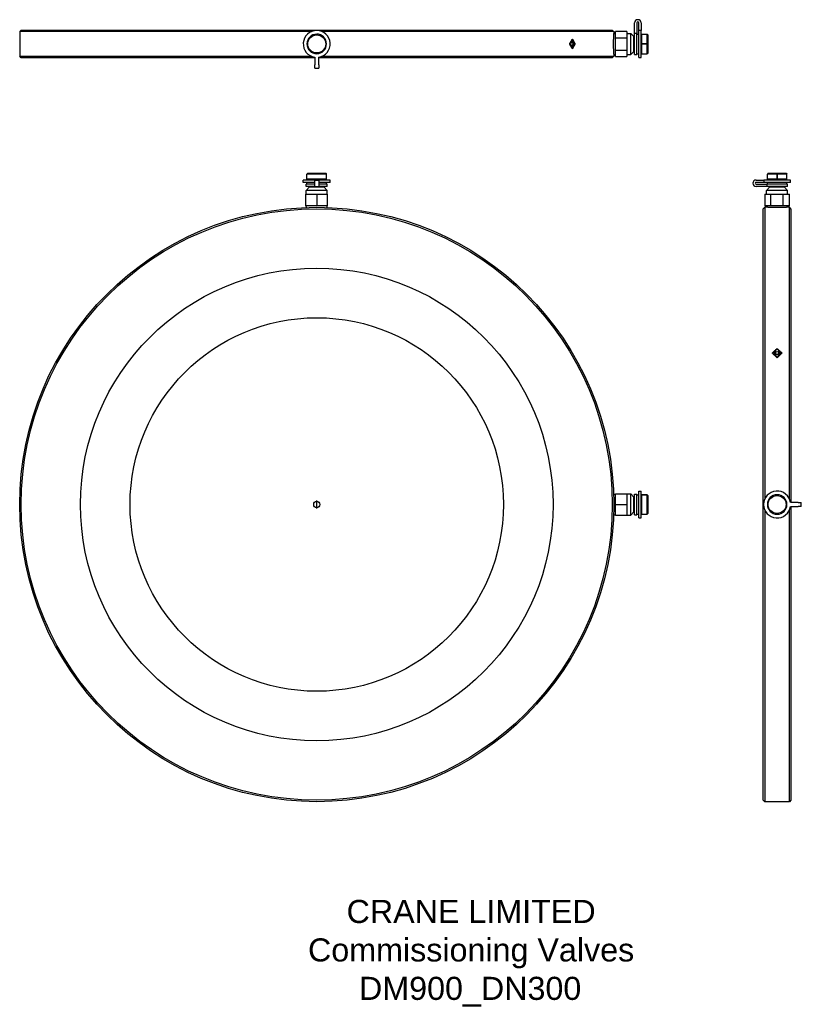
# Model space of a CAD drawing. Header units: millimetres. Extents: x 1108 to 1616, y 77 to 717.
import ezdxf
from ezdxf.enums import TextEntityAlignment as Align

# ---------------------------------------------------------------- set-up
doc = ezdxf.new("R2010")
doc.units = ezdxf.units.MM
for name, color, linetype in [('Detail', 2, 'Continuous'), ('ORIGIN', 6, 'Continuous'), ('TEXT', 7, 'Continuous')]:
    doc.layers.add(name, color=color, linetype=linetype)
doc.styles.add('fastrack', font='ARIAL.TTF')

msp = doc.modelspace()

# ---------------------------------------------------------------- linework, layer by layer
at = {"layer": 'Detail'}
for p, q in [((1109.37, 710.12), (1108.37, 709.12)), ((1109.37, 710.12), (1493.37, 710.12)), ((1493.37, 710.12), (1494.37, 709.12)), ((1507.87, 707.81), (1507.87, 714.75)), ((1509.37, 714.75), (1509.37, 707.81)), ((1510.57, 709.78), (1510.57, 714.75)), ((1510.57, 692.37), (1510.57, 709.78)), ((1512.07, 709.78), (1510.57, 709.78)), ((1512.07, 714.75), (1512.07, 709.78)), ((1512.07, 692.37), (1512.07, 709.78)), ((1297.82, 709.12), (1108.37, 709.12)), ((1108.37, 709.12), (1108.37, 693.12)), ((1494.37, 709.12), (1304.91, 709.12)), ((1467.26, 703.94), (1467.45, 703.94)), ((1494.37, 709.12), (1494.37, 707.84)), ((1494.37, 707.84), (1495.37, 707.9)), ((1502.87, 709.21), (1495.37, 709.21)), ((1495.37, 705.16), (1495.37, 709.21)), ((1495.37, 705.16), (1502.87, 705.16)), ((1495.37, 697.08), (1495.37, 705.16)), ((1502.87, 709.21), (1502.87, 705.16)), ((1502.87, 707.97), (1505.37, 707.97)), ((1502.87, 705.16), (1502.87, 697.08)), ((1505.37, 694.27), (1505.37, 707.97)), ((1507.37, 705.97), (1505.37, 707.97)), ((1507.37, 696.27), (1507.37, 705.97)), ((1507.37, 704.82), (1507.87, 704.82)), ((1507.87, 694.32), (1507.87, 707.81)), ((1509.37, 707.81), (1507.87, 707.81)), ((1509.37, 694.32), (1509.37, 707.81)), ((1509.37, 707.47), (1510.57, 707.47)), ((1512.07, 706.62), (1512.57, 706.62)), ((1512.57, 701.17), (1512.57, 707.47)), ((1512.57, 707.47), (1515.97, 707.47)), ((1515.97, 701.17), (1515.97, 707.47)), ((1516.47, 706.97), (1515.97, 707.47)), ((1516.47, 706.97), (1516.47, 695.27)), ((1465.64, 701.12), (1465.83, 701.12)), ((1466.97, 699.99), (1467.4, 699.99)), ((1466.98, 702.26), (1467.41, 702.26)), ((1467.26, 698.31), (1467.45, 698.31)), ((1469.02, 701.12), (1469.2, 701.12)), ((1495.37, 697.08), (1502.87, 697.08)), ((1495.37, 693.04), (1495.37, 697.08)), ((1502.87, 697.08), (1502.87, 693.04)), ((1507.37, 697.42), (1507.87, 697.42)), ((1512.57, 701.17), (1515.97, 701.17)), ((1512.57, 701.07), (1512.57, 701.17)), ((1512.57, 694.77), (1512.57, 701.07)), ((1515.97, 701.07), (1512.57, 701.07)), ((1515.97, 694.77), (1515.97, 701.07)), ((1108.37, 693.12), (1297.82, 693.12)), ((1109.37, 692.12), (1108.37, 693.12)), ((1300.12, 692.12), (1109.37, 692.12)), ((1300.12, 692.46), (1300.12, 687.5)), ((1302.62, 687.5), (1302.62, 692.46)), ((1493.37, 692.12), (1302.62, 692.12)), ((1304.91, 693.12), (1494.37, 693.12)), ((1493.37, 692.12), (1494.37, 693.12)), ((1494.37, 694.4), (1495.37, 694.34)), ((1494.37, 694.4), (1494.37, 693.12)), ((1495.37, 693.04), (1502.87, 693.04)), ((1502.87, 694.27), (1505.37, 694.27)), ((1507.37, 696.27), (1505.37, 694.27)), ((1507.87, 694.32), (1509.37, 694.32)), ((1509.37, 694.77), (1510.57, 694.77)), ((1510.57, 692.37), (1512.07, 692.37)), ((1512.07, 695.62), (1512.57, 695.62)), ((1512.57, 694.77), (1515.97, 694.77)), ((1516.47, 695.27), (1515.97, 694.77)), ((1300.12, 685.4), (1300.12, 687.5)), ((1300.12, 685.4), (1302.62, 685.4)), ((1302.62, 687.5), (1302.62, 685.4)), ((1295.52, 617.12), (1295.02, 616.62)), ((1295.02, 613.22), (1295.02, 616.62)), ((1307.72, 616.62), (1295.02, 616.62)), ((1295.52, 617.12), (1307.22, 617.12)), ((1307.22, 617.12), (1307.67, 616.67)), ((1307.72, 613.22), (1307.72, 616.62)), ((1594.62, 617.12), (1594.12, 616.62)), ((1594.12, 613.22), (1594.12, 616.62)), ((1600.43, 616.62), (1594.12, 616.62)), ((1594.62, 617.12), (1606.32, 617.12)), ((1600.43, 613.22), (1600.43, 616.62)), ((1600.53, 616.62), (1600.53, 613.22)), ((1606.82, 616.62), (1600.53, 616.62)), ((1606.32, 617.12), (1606.82, 616.62)), ((1606.82, 613.22), (1606.82, 616.62)), ((1300.12, 612.72), (1292.62, 612.72)), ((1292.62, 611.22), (1292.62, 612.72)), ((1300.12, 611.22), (1292.62, 611.22)), ((1296.52, 608.02), (1294.52, 606.02)), ((1300.12, 610.02), (1294.57, 610.02)), ((1294.57, 608.52), (1294.57, 610.02)), ((1300.12, 608.52), (1294.57, 608.52)), ((1307.72, 613.22), (1295.02, 613.22)), ((1295.02, 610.02), (1295.02, 611.22)), ((1295.87, 612.72), (1295.87, 613.22)), ((1306.22, 608.02), (1296.52, 608.02)), ((1297.67, 608.02), (1297.67, 608.52)), ((1300.12, 612.72), (1302.62, 612.72)), ((1300.12, 608.52), (1300.12, 612.72)), ((1300.12, 608.52), (1302.62, 608.52)), ((1310.12, 612.72), (1302.62, 612.72)), ((1302.62, 612.72), (1302.62, 608.52)), ((1310.12, 611.22), (1302.62, 611.22)), ((1308.17, 610.02), (1302.62, 610.02)), ((1308.17, 608.52), (1302.62, 608.52)), ((1305.07, 608.02), (1305.07, 608.52)), ((1306.22, 608.02), (1308.22, 606.02)), ((1306.87, 612.72), (1306.87, 613.22)), ((1307.72, 610.02), (1307.72, 611.22)), ((1308.17, 608.52), (1308.17, 610.02)), ((1310.12, 611.22), (1310.12, 612.72)), ((1586.84, 612.72), (1591.81, 612.72)), ((1591.81, 611.22), (1586.84, 611.22)), ((1586.84, 610.02), (1593.79, 610.02)), ((1593.79, 608.52), (1586.84, 608.52)), ((1609.22, 612.72), (1591.81, 612.72)), ((1591.81, 612.72), (1591.81, 611.22)), ((1609.22, 611.22), (1591.81, 611.22)), ((1595.62, 608.02), (1593.62, 606.02)), ((1607.27, 610.02), (1593.79, 610.02)), ((1593.79, 610.02), (1593.79, 608.52)), ((1607.27, 608.52), (1593.79, 608.52)), ((1600.43, 613.22), (1594.12, 613.22)), ((1594.12, 610.02), (1594.12, 611.22)), ((1594.97, 612.72), (1594.97, 613.22)), ((1605.32, 608.02), (1595.62, 608.02)), ((1596.77, 608.02), (1596.77, 608.52)), ((1600.53, 613.22), (1600.43, 613.22)), ((1606.82, 613.22), (1600.53, 613.22)), ((1604.17, 608.02), (1604.17, 608.52)), ((1605.32, 608.02), (1607.32, 606.02)), ((1605.97, 612.72), (1605.97, 613.22)), ((1606.82, 610.02), (1606.82, 611.22)), ((1607.27, 608.52), (1607.27, 610.02)), ((1609.22, 611.22), (1609.22, 612.72)), ((1294.37, 596.02), (1294.37, 603.52)), ((1294.37, 603.52), (1301.37, 603.52)), ((1308.22, 606.02), (1294.52, 606.02)), ((1294.52, 603.52), (1294.52, 606.02)), ((1301.37, 603.52), (1301.37, 596.02)), ((1301.37, 603.52), (1308.37, 603.52)), ((1308.22, 603.52), (1308.22, 606.02)), ((1308.37, 596.02), (1308.37, 603.52)), ((1592.39, 603.52), (1592.39, 596.02)), ((1592.39, 603.52), (1596.43, 603.52)), ((1607.32, 606.02), (1593.62, 606.02)), ((1593.62, 603.52), (1593.62, 606.02)), ((1596.43, 603.52), (1604.51, 603.52)), ((1596.43, 596.02), (1596.43, 603.52)), ((1604.51, 603.52), (1608.55, 603.52)), ((1604.51, 596.02), (1604.51, 603.52)), ((1607.32, 603.52), (1607.32, 606.02)), ((1608.55, 596.02), (1608.55, 603.52)), ((1301.37, 596.02), (1294.37, 596.02)), ((1294.66, 594.91), (1294.59, 596.02)), ((1308.37, 596.02), (1301.37, 596.02)), ((1308.08, 594.91), (1308.15, 596.02)), ((1591.47, 594.02), (1592.47, 595.02)), ((1596.43, 596.02), (1592.39, 596.02)), ((1592.47, 595.02), (1592.47, 405.57)), ((1593.75, 595.02), (1592.47, 595.02)), ((1593.75, 595.02), (1593.69, 596.02)), ((1604.51, 596.02), (1596.43, 596.02)), ((1608.55, 596.02), (1604.51, 596.02)), ((1607.19, 595.02), (1607.25, 596.02)), ((1608.47, 595.02), (1607.19, 595.02)), ((1608.47, 405.57), (1608.47, 595.02)), ((1609.47, 594.02), (1608.47, 595.02)), ((1591.47, 210.02), (1591.47, 594.02)), ((1609.47, 594.02), (1609.47, 403.27)), ((1597.66, 500.09), (1597.66, 500.34)), ((1599.33, 500.17), (1599.33, 500.43)), ((1599.83, 501.13), (1599.83, 501.39)), ((1599.83, 501.13), (1599.86, 501.05)), ((1600.47, 503.08), (1600.47, 503.34)), ((1600.96, 501.09), (1600.98, 501.17)), ((1600.98, 501.17), (1600.98, 501.43)), ((1601.6, 500.15), (1601.6, 500.4)), ((1603.28, 500.09), (1603.28, 500.34)), ((1600.47, 497.39), (1600.47, 497.64)), ((1510.57, 393.27), (1510.57, 410.77)), ((1510.57, 410.77), (1512.07, 410.77)), ((1512.07, 393.27), (1512.07, 410.77)), ((1494.25, 408.73), (1495.37, 408.8)), ((1495.37, 409.02), (1502.87, 409.02)), ((1495.37, 402.02), (1495.37, 409.02)), ((1502.87, 409.02), (1502.87, 402.02)), ((1502.87, 408.87), (1505.37, 408.87)), ((1505.37, 395.17), (1505.37, 408.87)), ((1507.37, 406.87), (1505.37, 408.87)), ((1507.37, 397.17), (1507.37, 406.87)), ((1507.37, 405.72), (1507.87, 405.72)), ((1507.87, 395.22), (1507.87, 408.82)), ((1507.87, 408.82), (1509.37, 408.82)), ((1509.37, 395.22), (1509.37, 408.82)), ((1509.37, 408.37), (1510.57, 408.37)), ((1512.07, 407.52), (1512.57, 407.52)), ((1512.57, 395.67), (1512.57, 408.37)), ((1512.57, 408.37), (1515.97, 408.37)), ((1515.97, 408.37), (1512.57, 408.37)), ((1515.97, 395.67), (1515.97, 408.37)), ((1516.47, 407.87), (1516.02, 408.32)), ((1516.47, 407.87), (1516.47, 396.17)), ((1614.09, 403.27), (1609.13, 403.27)), ((1614.09, 403.27), (1616.19, 403.27)), ((1616.19, 400.77), (1616.19, 403.27)), ((1495.37, 402.02), (1502.87, 402.02)), ((1495.37, 395.02), (1495.37, 402.02)), ((1502.87, 402.02), (1502.87, 395.02)), ((1507.37, 397.17), (1505.37, 395.17)), ((1507.37, 398.32), (1507.87, 398.32)), ((1512.07, 396.52), (1512.57, 396.52)), ((1592.47, 398.48), (1592.47, 209.02)), ((1608.47, 209.02), (1608.47, 398.48)), ((1609.13, 400.77), (1614.09, 400.77)), ((1609.47, 400.77), (1609.47, 210.02)), ((1616.19, 400.77), (1614.09, 400.77)), ((1494.25, 395.31), (1495.37, 395.24)), ((1495.37, 395.02), (1502.87, 395.02)), ((1502.87, 395.17), (1505.37, 395.17)), ((1507.87, 395.22), (1509.37, 395.22)), ((1509.37, 395.67), (1510.57, 395.67)), ((1510.57, 393.27), (1512.07, 393.27)), ((1512.57, 395.67), (1515.97, 395.67)), ((1516.47, 396.17), (1515.97, 395.67)), ((1591.47, 210.02), (1592.47, 209.02)), ((1608.47, 209.02), (1592.47, 209.02)), ((1609.47, 210.02), (1608.47, 209.02))]:
    msp.add_line(p, q, dxfattribs=at)
at = {"layer": 'Detail', "flags": 128}
for points in [[(1465.64, 701.12), (1465.72, 701.25), (1465.79, 701.39), (1465.87, 701.52), (1465.94, 701.65), (1466.02, 701.78), (1466.1, 701.91), (1466.17, 702.04), (1466.25, 702.17), (1466.32, 702.3), (1466.4, 702.44), (1466.47, 702.57), (1466.55, 702.7), (1466.63, 702.83), (1466.7, 702.96), (1466.78, 703.09), (1466.85, 703.22), (1466.93, 703.35), (1467, 703.49), (1467.08, 703.62), (1467.15, 703.75), (1467.23, 703.88), (1467.3, 704.01), (1467.37, 704.14), (1467.45, 704.27)], [(1467.45, 703.94), (1467.38, 703.82), (1467.32, 703.7), (1467.25, 703.58), (1467.18, 703.47), (1467.12, 703.35), (1467.05, 703.23), (1466.98, 703.12), (1466.92, 703), (1466.85, 702.88), (1466.78, 702.76), (1466.71, 702.65), (1466.65, 702.53), (1466.58, 702.41), (1466.51, 702.3), (1466.44, 702.18), (1466.38, 702.06), (1466.31, 701.94), (1466.24, 701.83), (1466.17, 701.71), (1466.11, 701.59), (1466.04, 701.48), (1465.97, 701.36), (1465.9, 701.24), (1465.83, 701.12)], [(1467.45, 704.27), (1467.52, 704.14), (1467.6, 704.01), (1467.67, 703.88), (1467.74, 703.75), (1467.82, 703.62), (1467.89, 703.49), (1467.97, 703.35), (1468.04, 703.22), (1468.11, 703.09), (1468.19, 702.96), (1468.26, 702.83), (1468.33, 702.7), (1468.41, 702.57), (1468.48, 702.44), (1468.55, 702.3), (1468.62, 702.17), (1468.7, 702.04), (1468.77, 701.91), (1468.84, 701.78), (1468.91, 701.65), (1468.99, 701.52), (1469.06, 701.39), (1469.13, 701.25), (1469.2, 701.12)], [(1469.02, 701.12), (1468.95, 701.24), (1468.89, 701.36), (1468.82, 701.48), (1468.76, 701.59), (1468.69, 701.71), (1468.63, 701.83), (1468.56, 701.94), (1468.5, 702.06), (1468.43, 702.18), (1468.37, 702.3), (1468.3, 702.41), (1468.24, 702.53), (1468.17, 702.65), (1468.11, 702.76), (1468.04, 702.88), (1467.98, 703), (1467.91, 703.12), (1467.84, 703.23), (1467.78, 703.35), (1467.71, 703.47), (1467.65, 703.58), (1467.58, 703.7), (1467.51, 703.82), (1467.45, 703.94)], [(1494.37, 694.4), (1494.37, 694.42), (1494.37, 694.48), (1494.36, 694.57), (1494.36, 694.7), (1494.35, 694.87), (1494.35, 695.07), (1494.34, 695.31), (1494.33, 695.59), (1494.32, 695.88), (1494.32, 696.21), (1494.31, 696.55), (1494.3, 696.92), (1494.29, 697.32), (1494.28, 697.75), (1494.27, 698.2), (1494.27, 698.67), (1494.26, 699.15), (1494.26, 699.65), (1494.26, 700.14), (1494.25, 700.64), (1494.25, 701.12), (1494.25, 701.61), (1494.26, 702.1), (1494.26, 702.6), (1494.26, 703.09), (1494.27, 703.58), (1494.27, 704.04), (1494.28, 704.49), (1494.29, 704.92), (1494.3, 705.32), (1494.31, 705.7), (1494.32, 706.04), (1494.32, 706.36), (1494.33, 706.66), (1494.34, 706.93), (1494.35, 707.17), (1494.35, 707.38), (1494.36, 707.55), (1494.36, 707.68), (1494.37, 707.77), (1494.37, 707.82), (1494.37, 707.84)], [(1307.72, 701.08), (1307.71, 701.08), (1307.71, 701.08), (1307.7, 701.08), (1307.7, 701.09), (1307.69, 701.09), (1307.69, 701.09), (1307.68, 701.1), (1307.68, 701.1), (1307.67, 701.11), (1307.67, 701.12), (1307.67, 701.12), (1307.67, 701.13), (1307.67, 701.14), (1307.67, 701.15), (1307.67, 701.15), (1307.68, 701.16), (1307.68, 701.16), (1307.69, 701.17), (1307.69, 701.17), (1307.7, 701.18), (1307.7, 701.18), (1307.71, 701.18), (1307.71, 701.18), (1307.72, 701.18)], [(1467.45, 697.97), (1467.37, 698.11), (1467.3, 698.24), (1467.23, 698.37), (1467.15, 698.5), (1467.08, 698.63), (1467, 698.76), (1466.93, 698.89), (1466.85, 699.02), (1466.78, 699.16), (1466.7, 699.29), (1466.63, 699.42), (1466.55, 699.55), (1466.47, 699.68), (1466.4, 699.81), (1466.32, 699.94), (1466.25, 700.07), (1466.17, 700.21), (1466.1, 700.34), (1466.02, 700.47), (1465.94, 700.6), (1465.87, 700.73), (1465.79, 700.86), (1465.72, 700.99), (1465.64, 701.12)], [(1465.83, 701.12), (1465.9, 701.01), (1465.97, 700.89), (1466.04, 700.77), (1466.11, 700.65), (1466.17, 700.54), (1466.24, 700.42), (1466.31, 700.3), (1466.38, 700.19), (1466.44, 700.07), (1466.51, 699.95), (1466.58, 699.83), (1466.65, 699.72), (1466.71, 699.6), (1466.78, 699.48), (1466.85, 699.37), (1466.92, 699.25), (1466.98, 699.13), (1467.05, 699.01), (1467.12, 698.9), (1467.18, 698.78), (1467.25, 698.66), (1467.32, 698.55), (1467.38, 698.43), (1467.45, 698.31)], [(1466.8, 701.64), (1466.81, 701.71), (1466.82, 701.78), (1466.84, 701.85), (1466.85, 701.92), (1466.87, 701.98), (1466.89, 702.04), (1466.9, 702.1), (1466.92, 702.15), (1466.95, 702.2), (1466.97, 702.25), (1466.99, 702.3), (1467.02, 702.34), (1467.04, 702.38), (1467.07, 702.41), (1467.1, 702.44), (1467.13, 702.47), (1467.16, 702.5), (1467.19, 702.52), (1467.22, 702.54), (1467.26, 702.55), (1467.29, 702.56), (1467.33, 702.57), (1467.36, 702.58), (1467.4, 702.58)], [(1466.99, 701.54), (1466.99, 701.55), (1466.98, 701.55), (1466.97, 701.55), (1466.96, 701.56), (1466.95, 701.56), (1466.95, 701.57), (1466.94, 701.57), (1466.93, 701.57), (1466.92, 701.58), (1466.91, 701.58), (1466.91, 701.59), (1466.9, 701.59), (1466.89, 701.59), (1466.88, 701.6), (1466.87, 701.6), (1466.87, 701.61), (1466.86, 701.61), (1466.85, 701.61), (1466.84, 701.62), (1466.83, 701.62), (1466.83, 701.63), (1466.82, 701.63), (1466.81, 701.63), (1466.8, 701.64)], [(1466.83, 700.49), (1466.83, 700.49), (1466.84, 700.5), (1466.85, 700.5), (1466.86, 700.5), (1466.87, 700.51), (1466.87, 700.51), (1466.88, 700.51), (1466.89, 700.52), (1466.9, 700.52), (1466.9, 700.52), (1466.91, 700.53), (1466.92, 700.53), (1466.93, 700.54), (1466.94, 700.54), (1466.94, 700.54), (1466.95, 700.55), (1466.96, 700.55), (1466.97, 700.55), (1466.98, 700.56), (1466.98, 700.56), (1466.99, 700.56), (1467, 700.57), (1467.01, 700.57), (1467.01, 700.58)], [(1467.39, 699.67), (1467.36, 699.67), (1467.32, 699.67), (1467.29, 699.68), (1467.26, 699.69), (1467.23, 699.71), (1467.2, 699.72), (1467.17, 699.74), (1467.14, 699.76), (1467.11, 699.79), (1467.08, 699.82), (1467.06, 699.85), (1467.03, 699.88), (1467.01, 699.92), (1466.99, 699.96), (1466.96, 700), (1466.94, 700.05), (1466.92, 700.09), (1466.91, 700.14), (1466.89, 700.19), (1466.87, 700.25), (1466.86, 700.3), (1466.85, 700.36), (1466.84, 700.42), (1466.83, 700.49)], [(1466.98, 702.26), (1466.98, 702.26), (1466.98, 702.26), (1466.98, 702.26), (1466.98, 702.26), (1466.98, 702.26), (1466.98, 702.26), (1466.98, 702.26), (1466.98, 702.26), (1466.98, 702.26), (1466.98, 702.26), (1466.98, 702.26), (1466.98, 702.26), (1466.98, 702.26), (1466.98, 702.26), (1466.98, 702.26), (1466.98, 702.26), (1466.98, 702.26), (1466.98, 702.26), (1466.98, 702.26), (1466.97, 702.26), (1466.97, 702.26), (1466.97, 702.26), (1466.97, 702.26), (1466.97, 702.26)], [(1467.41, 702.26), (1467.39, 702.26), (1467.36, 702.25), (1467.34, 702.25), (1467.31, 702.24), (1467.29, 702.23), (1467.27, 702.21), (1467.24, 702.2), (1467.22, 702.18), (1467.2, 702.16), (1467.18, 702.13), (1467.16, 702.11), (1467.14, 702.08), (1467.13, 702.05), (1467.11, 702.01), (1467.09, 701.98), (1467.08, 701.94), (1467.06, 701.9), (1467.05, 701.85), (1467.04, 701.81), (1467.03, 701.76), (1467.02, 701.71), (1467.01, 701.66), (1467, 701.6), (1466.99, 701.54)], [(1467.01, 700.58), (1467.02, 700.53), (1467.03, 700.48), (1467.04, 700.43), (1467.05, 700.39), (1467.06, 700.35), (1467.08, 700.31), (1467.09, 700.27), (1467.1, 700.24), (1467.12, 700.21), (1467.13, 700.18), (1467.14, 700.15), (1467.16, 700.13), (1467.18, 700.11), (1467.19, 700.09), (1467.21, 700.07), (1467.23, 700.05), (1467.25, 700.04), (1467.27, 700.02), (1467.29, 700.01), (1467.31, 700), (1467.33, 700), (1467.35, 699.99), (1467.38, 699.99), (1467.4, 699.99)], [(1467.42, 699.99), (1467.41, 699.97), (1467.4, 699.96), (1467.39, 699.95), (1467.38, 699.93), (1467.38, 699.92), (1467.37, 699.91), (1467.36, 699.89), (1467.35, 699.88), (1467.34, 699.87), (1467.33, 699.86), (1467.32, 699.85), (1467.31, 699.84), (1467.3, 699.83), (1467.29, 699.81), (1467.28, 699.8), (1467.27, 699.8), (1467.26, 699.79), (1467.25, 699.78), (1467.24, 699.77), (1467.23, 699.76), (1467.21, 699.75), (1467.2, 699.75), (1467.19, 699.74), (1467.18, 699.73)], [(1467.2, 702.52), (1467.21, 702.51), (1467.22, 702.51), (1467.23, 702.5), (1467.24, 702.49), (1467.25, 702.48), (1467.26, 702.48), (1467.27, 702.47), (1467.28, 702.46), (1467.29, 702.45), (1467.3, 702.44), (1467.31, 702.43), (1467.32, 702.42), (1467.33, 702.4), (1467.34, 702.39), (1467.35, 702.38), (1467.36, 702.37), (1467.37, 702.36), (1467.38, 702.34), (1467.39, 702.33), (1467.4, 702.32), (1467.4, 702.3), (1467.41, 702.29), (1467.42, 702.27), (1467.43, 702.26)], [(1468.07, 701.1), (1468.07, 700.99), (1468.06, 700.89), (1468.06, 700.79), (1468.05, 700.69), (1468.04, 700.6), (1468.02, 700.51), (1468, 700.42), (1467.98, 700.34), (1467.96, 700.26), (1467.94, 700.18), (1467.91, 700.11), (1467.88, 700.05), (1467.85, 699.99), (1467.82, 699.93), (1467.78, 699.88), (1467.74, 699.84), (1467.7, 699.8), (1467.66, 699.76), (1467.62, 699.74), (1467.58, 699.71), (1467.53, 699.69), (1467.49, 699.68), (1467.44, 699.67), (1467.39, 699.67)], [(1467.4, 702.58), (1467.45, 702.58), (1467.51, 702.57), (1467.56, 702.55), (1467.61, 702.53), (1467.65, 702.51), (1467.7, 702.47), (1467.74, 702.44), (1467.77, 702.39), (1467.81, 702.34), (1467.84, 702.29), (1467.87, 702.23), (1467.9, 702.17), (1467.93, 702.1), (1467.95, 702.02), (1467.97, 701.94), (1467.99, 701.86), (1468.01, 701.77), (1468.03, 701.68), (1468.04, 701.59), (1468.05, 701.49), (1468.06, 701.4), (1468.06, 701.3), (1468.07, 701.2), (1468.07, 701.1)], [(1467.4, 699.99), (1467.44, 699.99), (1467.48, 700), (1467.52, 700.01), (1467.55, 700.03), (1467.58, 700.05), (1467.62, 700.08), (1467.65, 700.11), (1467.67, 700.14), (1467.7, 700.18), (1467.73, 700.23), (1467.75, 700.28), (1467.77, 700.33), (1467.79, 700.38), (1467.8, 700.44), (1467.82, 700.5), (1467.83, 700.56), (1467.84, 700.63), (1467.85, 700.69), (1467.86, 700.76), (1467.86, 700.83), (1467.87, 700.89), (1467.87, 700.96), (1467.87, 701.03), (1467.87, 701.1)], [(1467.87, 701.1), (1467.87, 701.19), (1467.87, 701.27), (1467.87, 701.36), (1467.86, 701.44), (1467.85, 701.51), (1467.84, 701.59), (1467.83, 701.66), (1467.82, 701.73), (1467.81, 701.79), (1467.79, 701.85), (1467.77, 701.91), (1467.75, 701.96), (1467.73, 702.01), (1467.71, 702.05), (1467.68, 702.09), (1467.66, 702.13), (1467.63, 702.16), (1467.6, 702.18), (1467.57, 702.21), (1467.54, 702.23), (1467.51, 702.24), (1467.48, 702.25), (1467.45, 702.26), (1467.41, 702.26)], [(1469.2, 701.12), (1469.13, 700.99), (1469.06, 700.86), (1468.99, 700.73), (1468.91, 700.6), (1468.84, 700.47), (1468.77, 700.34), (1468.7, 700.21), (1468.62, 700.07), (1468.55, 699.94), (1468.48, 699.81), (1468.41, 699.68), (1468.33, 699.55), (1468.26, 699.42), (1468.19, 699.29), (1468.11, 699.16), (1468.04, 699.02), (1467.97, 698.89), (1467.89, 698.76), (1467.82, 698.63), (1467.74, 698.5), (1467.67, 698.37), (1467.6, 698.24), (1467.52, 698.11), (1467.45, 697.97)], [(1467.45, 698.31), (1467.51, 698.43), (1467.58, 698.55), (1467.65, 698.66), (1467.71, 698.78), (1467.78, 698.9), (1467.84, 699.01), (1467.91, 699.13), (1467.98, 699.25), (1468.04, 699.37), (1468.11, 699.48), (1468.17, 699.6), (1468.24, 699.72), (1468.3, 699.83), (1468.37, 699.95), (1468.43, 700.07), (1468.5, 700.19), (1468.56, 700.3), (1468.63, 700.42), (1468.69, 700.54), (1468.76, 700.65), (1468.82, 700.77), (1468.89, 700.89), (1468.95, 701.01), (1469.02, 701.12)], [(1515.97, 701.17), (1515.97, 701.17), (1515.98, 701.17), (1515.99, 701.16), (1515.99, 701.16), (1516, 701.16), (1516, 701.15), (1516.01, 701.15), (1516.01, 701.14), (1516.01, 701.14), (1516.02, 701.13), (1516.02, 701.12), (1516.02, 701.12), (1516.02, 701.11), (1516.02, 701.1), (1516.01, 701.09), (1516.01, 701.09), (1516.01, 701.08), (1516, 701.08), (1516, 701.07), (1515.99, 701.07), (1515.99, 701.07), (1515.98, 701.07), (1515.97, 701.07), (1515.97, 701.07)], [(1307.72, 616.62), (1307.72, 616.63), (1307.71, 616.63), (1307.71, 616.63), (1307.71, 616.63), (1307.71, 616.64), (1307.7, 616.64), (1307.7, 616.64), (1307.7, 616.64), (1307.7, 616.65), (1307.69, 616.65), (1307.69, 616.65), (1307.69, 616.65), (1307.69, 616.66), (1307.68, 616.66), (1307.68, 616.66), (1307.68, 616.66), (1307.68, 616.66), (1307.68, 616.67), (1307.68, 616.67), (1307.67, 616.67), (1307.67, 616.67), (1307.67, 616.67), (1307.67, 616.67), (1307.67, 616.67)], [(1600.43, 616.62), (1600.43, 616.63), (1600.43, 616.63), (1600.43, 616.64), (1600.43, 616.65), (1600.43, 616.65), (1600.44, 616.66), (1600.44, 616.66), (1600.45, 616.66), (1600.45, 616.67), (1600.46, 616.67), (1600.47, 616.67), (1600.48, 616.67), (1600.48, 616.67), (1600.49, 616.67), (1600.5, 616.67), (1600.5, 616.66), (1600.51, 616.66), (1600.51, 616.66), (1600.52, 616.65), (1600.52, 616.65), (1600.52, 616.64), (1600.52, 616.63), (1600.53, 616.63), (1600.53, 616.62)], [(1600.47, 594.91), (1600.04, 594.91), (1599.61, 594.91), (1599.18, 594.91), (1598.75, 594.91), (1598.32, 594.92), (1597.9, 594.92), (1597.49, 594.93), (1597.1, 594.94), (1596.72, 594.94), (1596.37, 594.95), (1596.03, 594.96), (1595.72, 594.97), (1595.43, 594.97), (1595.15, 594.98), (1594.9, 594.99), (1594.66, 594.99), (1594.45, 595), (1594.26, 595.01), (1594.11, 595.01), (1593.98, 595.02), (1593.88, 595.02), (1593.81, 595.02), (1593.76, 595.02), (1593.75, 595.02)], [(1607.19, 595.02), (1607.17, 595.02), (1607.13, 595.02), (1607.06, 595.02), (1606.96, 595.02), (1606.83, 595.01), (1606.68, 595.01), (1606.49, 595), (1606.28, 594.99), (1606.04, 594.99), (1605.79, 594.98), (1605.51, 594.97), (1605.22, 594.97), (1604.91, 594.96), (1604.57, 594.95), (1604.22, 594.94), (1603.84, 594.94), (1603.45, 594.93), (1603.04, 594.92), (1602.62, 594.92), (1602.19, 594.91), (1601.76, 594.91), (1601.33, 594.91), (1600.89, 594.91), (1600.47, 594.91)], [(1597.32, 500.34), (1597.45, 500.47), (1597.58, 500.59), (1597.71, 500.72), (1597.85, 500.84), (1597.98, 500.97), (1598.11, 501.09), (1598.24, 501.22), (1598.37, 501.34), (1598.5, 501.47), (1598.63, 501.59), (1598.76, 501.72), (1598.89, 501.84), (1599.03, 501.97), (1599.16, 502.09), (1599.29, 502.22), (1599.42, 502.34), (1599.55, 502.47), (1599.68, 502.59), (1599.81, 502.72), (1599.94, 502.84), (1600.08, 502.96), (1600.21, 503.09), (1600.34, 503.21), (1600.47, 503.34)], [(1600.47, 497.32), (1600.34, 497.44), (1600.21, 497.57), (1600.08, 497.7), (1599.94, 497.82), (1599.81, 497.95), (1599.68, 498.08), (1599.55, 498.2), (1599.42, 498.33), (1599.29, 498.46), (1599.16, 498.58), (1599.03, 498.71), (1598.89, 498.83), (1598.76, 498.96), (1598.63, 499.09), (1598.5, 499.21), (1598.37, 499.34), (1598.24, 499.46), (1598.11, 499.59), (1597.98, 499.72), (1597.85, 499.84), (1597.71, 499.97), (1597.58, 500.09), (1597.45, 500.22), (1597.32, 500.34)], [(1597.45, 500.22), (1597.58, 500.34), (1597.71, 500.45), (1597.83, 500.57), (1597.96, 500.69), (1598.08, 500.81), (1598.21, 500.93), (1598.33, 501.05), (1598.46, 501.17), (1598.58, 501.29), (1598.71, 501.41), (1598.84, 501.53), (1598.96, 501.65), (1599.09, 501.77), (1599.21, 501.89), (1599.34, 502.01), (1599.46, 502.13), (1599.59, 502.24), (1599.72, 502.36), (1599.84, 502.48), (1599.97, 502.6), (1600.09, 502.72), (1600.22, 502.84), (1600.34, 502.96), (1600.47, 503.08)], [(1600.47, 503.02), (1600.35, 502.91), (1600.23, 502.8), (1600.12, 502.69), (1600, 502.58), (1599.88, 502.46), (1599.77, 502.35), (1599.65, 502.24), (1599.53, 502.13), (1599.41, 502.02), (1599.3, 501.91), (1599.18, 501.8), (1599.06, 501.68), (1598.95, 501.57), (1598.83, 501.46), (1598.71, 501.35), (1598.59, 501.24), (1598.48, 501.13), (1598.36, 501.01), (1598.24, 500.9), (1598.13, 500.79), (1598.01, 500.68), (1597.89, 500.57), (1597.77, 500.46), (1597.66, 500.34)], [(1597.66, 500.34), (1597.77, 500.23), (1597.89, 500.12), (1598.01, 500.01), (1598.13, 499.89), (1598.24, 499.78), (1598.36, 499.67), (1598.48, 499.56), (1598.59, 499.45), (1598.71, 499.33), (1598.83, 499.22), (1598.95, 499.11), (1599.06, 499), (1599.18, 498.88), (1599.3, 498.77), (1599.41, 498.66), (1599.53, 498.54), (1599.65, 498.43), (1599.77, 498.32), (1599.88, 498.21), (1600, 498.09), (1600.12, 497.98), (1600.23, 497.87), (1600.35, 497.75), (1600.47, 497.64)], [(1597.66, 500.09), (1597.77, 499.98), (1597.89, 499.86), (1598.01, 499.75), (1598.13, 499.64), (1598.24, 499.53), (1598.36, 499.42), (1598.48, 499.31), (1598.59, 499.19), (1598.71, 499.08), (1598.83, 498.97), (1598.95, 498.86), (1599.06, 498.74), (1599.18, 498.63), (1599.3, 498.52), (1599.41, 498.41), (1599.53, 498.29), (1599.65, 498.18), (1599.77, 498.07), (1599.88, 497.96), (1600, 497.84), (1600.12, 497.73), (1600.23, 497.62), (1600.35, 497.51), (1600.47, 497.39)], [(1599.01, 500.43), (1599.02, 500.49), (1599.02, 500.55), (1599.03, 500.61), (1599.04, 500.66), (1599.05, 500.72), (1599.07, 500.77), (1599.09, 500.82), (1599.11, 500.87), (1599.14, 500.91), (1599.16, 500.96), (1599.2, 501), (1599.23, 501.04), (1599.27, 501.08), (1599.31, 501.12), (1599.35, 501.16), (1599.39, 501.19), (1599.44, 501.22), (1599.49, 501.25), (1599.54, 501.28), (1599.59, 501.31), (1599.65, 501.33), (1599.71, 501.35), (1599.77, 501.37), (1599.83, 501.39)], [(1600.45, 499.29), (1600.34, 499.29), (1600.24, 499.3), (1600.13, 499.31), (1600.04, 499.32), (1599.94, 499.34), (1599.85, 499.37), (1599.77, 499.4), (1599.68, 499.43), (1599.6, 499.47), (1599.53, 499.51), (1599.46, 499.56), (1599.39, 499.61), (1599.33, 499.66), (1599.28, 499.72), (1599.23, 499.78), (1599.18, 499.85), (1599.14, 499.91), (1599.11, 499.98), (1599.08, 500.05), (1599.06, 500.13), (1599.04, 500.2), (1599.03, 500.28), (1599.02, 500.35), (1599.01, 500.43)], [(1599.02, 500.31), (1599.03, 500.36), (1599.04, 500.41), (1599.05, 500.45), (1599.07, 500.5), (1599.08, 500.55), (1599.1, 500.59), (1599.12, 500.63), (1599.15, 500.68), (1599.18, 500.72), (1599.2, 500.76), (1599.24, 500.79), (1599.27, 500.83), (1599.31, 500.86), (1599.34, 500.9), (1599.38, 500.93), (1599.43, 500.96), (1599.47, 500.98), (1599.52, 501.01), (1599.56, 501.03), (1599.61, 501.06), (1599.67, 501.08), (1599.72, 501.1), (1599.78, 501.11), (1599.83, 501.13)], [(1599.92, 501.07), (1599.87, 501.06), (1599.82, 501.04), (1599.78, 501.03), (1599.74, 501.01), (1599.69, 500.99), (1599.66, 500.97), (1599.62, 500.95), (1599.59, 500.93), (1599.56, 500.9), (1599.53, 500.88), (1599.5, 500.85), (1599.47, 500.83), (1599.45, 500.8), (1599.43, 500.77), (1599.41, 500.74), (1599.4, 500.71), (1599.38, 500.68), (1599.37, 500.65), (1599.36, 500.61), (1599.35, 500.58), (1599.34, 500.54), (1599.34, 500.5), (1599.34, 500.47), (1599.33, 500.43)], [(1599.33, 500.43), (1599.34, 500.36), (1599.34, 500.29), (1599.36, 500.23), (1599.37, 500.17), (1599.39, 500.11), (1599.42, 500.06), (1599.45, 500.01), (1599.49, 499.96), (1599.53, 499.91), (1599.57, 499.87), (1599.62, 499.83), (1599.67, 499.8), (1599.73, 499.77), (1599.78, 499.74), (1599.84, 499.72), (1599.91, 499.69), (1599.97, 499.68), (1600.04, 499.66), (1600.11, 499.65), (1600.17, 499.64), (1600.24, 499.63), (1600.31, 499.62), (1600.38, 499.62), (1600.45, 499.62)], [(1599.33, 500.17), (1599.34, 500.1), (1599.34, 500.04), (1599.36, 499.98), (1599.37, 499.92), (1599.39, 499.86), (1599.42, 499.81), (1599.45, 499.75), (1599.49, 499.71), (1599.53, 499.66), (1599.57, 499.62), (1599.62, 499.58), (1599.67, 499.55), (1599.73, 499.51), (1599.78, 499.49), (1599.84, 499.46), (1599.91, 499.44), (1599.97, 499.42), (1600.04, 499.41), (1600.11, 499.4), (1600.17, 499.39), (1600.24, 499.38), (1600.31, 499.37), (1600.38, 499.37), (1600.45, 499.37)], [(1599.83, 501.39), (1599.84, 501.37), (1599.84, 501.36), (1599.84, 501.35), (1599.85, 501.33), (1599.85, 501.32), (1599.86, 501.31), (1599.86, 501.3), (1599.86, 501.28), (1599.87, 501.27), (1599.87, 501.26), (1599.87, 501.24), (1599.88, 501.23), (1599.88, 501.22), (1599.88, 501.2), (1599.89, 501.19), (1599.89, 501.18), (1599.9, 501.16), (1599.9, 501.15), (1599.9, 501.14), (1599.91, 501.13), (1599.91, 501.11), (1599.91, 501.1), (1599.92, 501.09), (1599.92, 501.07)], [(1601.92, 500.43), (1601.92, 500.33), (1601.91, 500.24), (1601.9, 500.16), (1601.88, 500.07), (1601.85, 500), (1601.82, 499.92), (1601.78, 499.85), (1601.74, 499.79), (1601.69, 499.73), (1601.64, 499.68), (1601.58, 499.62), (1601.51, 499.57), (1601.44, 499.53), (1601.37, 499.49), (1601.29, 499.45), (1601.2, 499.42), (1601.11, 499.39), (1601.02, 499.36), (1600.93, 499.34), (1600.84, 499.32), (1600.74, 499.31), (1600.65, 499.3), (1600.55, 499.29), (1600.45, 499.29)], [(1600.45, 499.62), (1600.53, 499.62), (1600.62, 499.62), (1600.7, 499.63), (1600.78, 499.64), (1600.86, 499.65), (1600.93, 499.67), (1601, 499.69), (1601.07, 499.71), (1601.14, 499.73), (1601.2, 499.76), (1601.25, 499.79), (1601.31, 499.82), (1601.35, 499.86), (1601.4, 499.9), (1601.44, 499.94), (1601.47, 499.99), (1601.5, 500.04), (1601.53, 500.09), (1601.55, 500.14), (1601.57, 500.19), (1601.59, 500.24), (1601.6, 500.29), (1601.6, 500.35), (1601.6, 500.4)], [(1600.45, 499.37), (1600.53, 499.37), (1600.62, 499.37), (1600.7, 499.38), (1600.78, 499.39), (1600.86, 499.4), (1600.93, 499.42), (1601, 499.44), (1601.07, 499.46), (1601.14, 499.48), (1601.2, 499.51), (1601.25, 499.54), (1601.31, 499.57), (1601.35, 499.61), (1601.4, 499.65), (1601.44, 499.69), (1601.47, 499.74), (1601.5, 499.78), (1601.53, 499.83), (1601.55, 499.88), (1601.57, 499.93), (1601.59, 499.98), (1601.6, 500.04), (1601.6, 500.09), (1601.6, 500.15)], [(1600.47, 503.34), (1600.6, 503.21), (1600.73, 503.09), (1600.86, 502.96), (1600.99, 502.84), (1601.13, 502.72), (1601.26, 502.59), (1601.39, 502.47), (1601.52, 502.34), (1601.65, 502.22), (1601.78, 502.09), (1601.91, 501.97), (1602.04, 501.84), (1602.17, 501.72), (1602.31, 501.59), (1602.44, 501.47), (1602.57, 501.34), (1602.7, 501.22), (1602.83, 501.09), (1602.96, 500.97), (1603.09, 500.84), (1603.22, 500.72), (1603.36, 500.59), (1603.49, 500.47), (1603.62, 500.34)], [(1600.47, 503.08), (1600.59, 502.96), (1600.72, 502.84), (1600.85, 502.72), (1600.97, 502.6), (1601.1, 502.48), (1601.22, 502.36), (1601.35, 502.24), (1601.47, 502.13), (1601.6, 502.01), (1601.73, 501.89), (1601.85, 501.77), (1601.98, 501.65), (1602.1, 501.53), (1602.23, 501.41), (1602.35, 501.29), (1602.48, 501.17), (1602.61, 501.05), (1602.73, 500.93), (1602.86, 500.81), (1602.98, 500.69), (1603.11, 500.57), (1603.23, 500.45), (1603.36, 500.34), (1603.48, 500.22)], [(1603.28, 500.34), (1603.16, 500.46), (1603.05, 500.57), (1602.93, 500.68), (1602.81, 500.79), (1602.7, 500.9), (1602.58, 501.01), (1602.46, 501.13), (1602.34, 501.24), (1602.23, 501.35), (1602.11, 501.46), (1601.99, 501.57), (1601.88, 501.68), (1601.76, 501.8), (1601.64, 501.91), (1601.52, 502.02), (1601.41, 502.13), (1601.29, 502.24), (1601.17, 502.35), (1601.06, 502.46), (1600.94, 502.58), (1600.82, 502.69), (1600.7, 502.8), (1600.59, 502.91), (1600.47, 503.02)], [(1603.62, 500.34), (1603.49, 500.22), (1603.36, 500.09), (1603.22, 499.97), (1603.09, 499.84), (1602.96, 499.72), (1602.83, 499.59), (1602.7, 499.46), (1602.57, 499.34), (1602.44, 499.21), (1602.31, 499.09), (1602.17, 498.96), (1602.04, 498.83), (1601.91, 498.71), (1601.78, 498.58), (1601.65, 498.46), (1601.52, 498.33), (1601.39, 498.2), (1601.26, 498.08), (1601.13, 497.95), (1600.99, 497.82), (1600.86, 497.7), (1600.73, 497.57), (1600.6, 497.44), (1600.47, 497.32)], [(1600.47, 497.64), (1600.59, 497.75), (1600.7, 497.87), (1600.82, 497.98), (1600.94, 498.09), (1601.06, 498.21), (1601.17, 498.32), (1601.29, 498.43), (1601.41, 498.54), (1601.52, 498.66), (1601.64, 498.77), (1601.76, 498.88), (1601.88, 499), (1601.99, 499.11), (1602.11, 499.22), (1602.23, 499.33), (1602.34, 499.45), (1602.46, 499.56), (1602.58, 499.67), (1602.7, 499.78), (1602.81, 499.89), (1602.93, 500.01), (1603.05, 500.12), (1603.16, 500.23), (1603.28, 500.34)], [(1600.47, 497.39), (1600.59, 497.51), (1600.7, 497.62), (1600.82, 497.73), (1600.94, 497.84), (1601.06, 497.96), (1601.17, 498.07), (1601.29, 498.18), (1601.41, 498.29), (1601.52, 498.41), (1601.64, 498.52), (1601.76, 498.63), (1601.88, 498.74), (1601.99, 498.86), (1602.11, 498.97), (1602.23, 499.08), (1602.34, 499.19), (1602.46, 499.31), (1602.58, 499.42), (1602.7, 499.53), (1602.81, 499.64), (1602.93, 499.75), (1603.05, 499.86), (1603.16, 499.98), (1603.28, 500.09)], [(1600.89, 501.11), (1600.89, 501.12), (1600.9, 501.13), (1600.9, 501.15), (1600.9, 501.16), (1600.91, 501.17), (1600.91, 501.19), (1600.92, 501.2), (1600.92, 501.21), (1600.92, 501.23), (1600.93, 501.24), (1600.93, 501.25), (1600.94, 501.27), (1600.94, 501.28), (1600.94, 501.29), (1600.95, 501.31), (1600.95, 501.32), (1600.96, 501.33), (1600.96, 501.35), (1600.96, 501.36), (1600.97, 501.37), (1600.97, 501.39), (1600.97, 501.4), (1600.98, 501.41), (1600.98, 501.43)], [(1601.6, 500.4), (1601.6, 500.44), (1601.6, 500.49), (1601.59, 500.53), (1601.58, 500.57), (1601.57, 500.61), (1601.56, 500.65), (1601.54, 500.69), (1601.52, 500.72), (1601.5, 500.76), (1601.48, 500.79), (1601.45, 500.82), (1601.42, 500.86), (1601.39, 500.89), (1601.36, 500.91), (1601.32, 500.94), (1601.28, 500.97), (1601.24, 500.99), (1601.2, 501.01), (1601.15, 501.03), (1601.11, 501.05), (1601.06, 501.07), (1601, 501.08), (1600.95, 501.1), (1600.89, 501.11)], [(1600.98, 501.43), (1601.06, 501.41), (1601.13, 501.39), (1601.2, 501.37), (1601.26, 501.34), (1601.33, 501.32), (1601.39, 501.29), (1601.44, 501.26), (1601.5, 501.22), (1601.55, 501.19), (1601.6, 501.15), (1601.64, 501.11), (1601.68, 501.07), (1601.72, 501.02), (1601.76, 500.98), (1601.79, 500.93), (1601.82, 500.88), (1601.84, 500.83), (1601.86, 500.78), (1601.88, 500.72), (1601.9, 500.67), (1601.91, 500.61), (1601.92, 500.55), (1601.92, 500.49), (1601.92, 500.43)], [(1600.98, 501.17), (1601.05, 501.15), (1601.12, 501.14), (1601.18, 501.12), (1601.24, 501.09), (1601.3, 501.07), (1601.36, 501.04), (1601.41, 501.02), (1601.46, 500.99), (1601.51, 500.96), (1601.56, 500.92), (1601.6, 500.89), (1601.64, 500.85), (1601.68, 500.81), (1601.72, 500.77), (1601.75, 500.73), (1601.78, 500.69), (1601.81, 500.64), (1601.83, 500.6), (1601.85, 500.55), (1601.87, 500.5), (1601.89, 500.45), (1601.9, 500.4), (1601.91, 500.34), (1601.92, 500.29)], [(1515.97, 408.37), (1515.97, 408.37), (1515.98, 408.36), (1515.99, 408.36), (1515.99, 408.35), (1516, 408.35), (1516, 408.34), (1516.01, 408.34), (1516.01, 408.33), (1516.01, 408.33), (1516.02, 408.33), (1516.02, 408.32), (1516.02, 408.32), (1516.02, 408.32), (1516.02, 408.33), (1516.01, 408.33), (1516.01, 408.33), (1516.01, 408.34), (1516, 408.34), (1516, 408.35), (1515.99, 408.35), (1515.99, 408.36), (1515.98, 408.36), (1515.97, 408.37), (1515.97, 408.37)], [(1600.51, 408.37), (1600.51, 408.37), (1600.51, 408.36), (1600.51, 408.36), (1600.51, 408.35), (1600.5, 408.35), (1600.5, 408.34), (1600.5, 408.34), (1600.49, 408.33), (1600.48, 408.33), (1600.48, 408.33), (1600.47, 408.32), (1600.46, 408.32), (1600.45, 408.32), (1600.45, 408.33), (1600.44, 408.33), (1600.43, 408.33), (1600.43, 408.34), (1600.42, 408.34), (1600.42, 408.35), (1600.42, 408.35), (1600.42, 408.36), (1600.41, 408.36), (1600.41, 408.37), (1600.41, 408.37)]]:
    msp.add_lwpolyline(points, dxfattribs=at)
at = {"layer": 'Detail'}
for centre, radius in [((1301.37, 701.12), 5.85), ((1301.37, 402.02), 193), ((1301.37, 402.02), 192), ((1301.37, 402.02), 153.5), ((1301.37, 402.02), 121.3), ((1600.47, 402.02), 5.85)]:
    msp.add_circle(centre, radius, dxfattribs=at)
for centre, radius, start, end in [((1509.97, 714.75), 2.1, 0, 180), ((1301.37, 701.12), 8.75, 278.21321, 261.78679), ((1509.97, 714.75), 0.6, 0, 180), ((1301.37, 701.12), 6.35, 0.51432, 359.61203), ((1586.84, 610.62), 2.1, 90, 270), ((1586.84, 610.62), 0.6, 90, 270), ((1600.47, 402.02), 8.75, 8.21321, 351.78679), ((1600.47, 402.02), 6.35, 90.51432, 89.61203)]:
    msp.add_arc(centre, radius, start, end, dxfattribs=at)
at = {"layer": 'ORIGIN'}
msp.add_line((1301.37, 399.52), (1301.37, 404.52), dxfattribs=at)
msp.add_circle((1301.37, 402.02), 2, dxfattribs=at)

# ---------------------------------------------------------------- texts
at = {"layer": 'TEXT', "style": 'fastrack'}
for s, p in [('CRANE LIMITED', (1401.66, 130.23)), ('Commissioning Valves', (1401.66, 105.27)), ('DM900_DN300', (1401.04, 80.31))]:
    msp.add_text(s, height=15, dxfattribs=at).set_placement(p, align=Align.CENTER)

doc.saveas('drawing.dxf')
